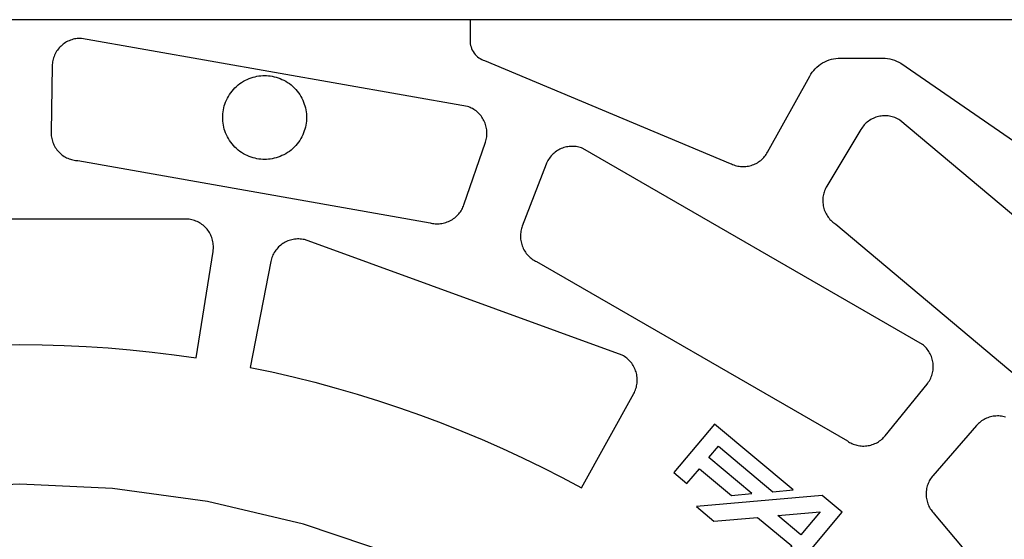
# Model space of a CAD drawing. Header units: inches. Extents: x -8.4 to 8.4, y -8.4 to 8.4.
# Tile 15 of 16: x 0 to 5.5, y 5.5 to 8.4. Entities that reach past the tile are written whole.
import ezdxf

# ---------------------------------------------------------------- set-up
doc = ezdxf.new("R2010")
doc.units = ezdxf.units.IN
doc.layers.get('0').update_dxf_attribs({"true_color": 0xc2ced6})

msp = doc.modelspace()

# ---------------------------------------------------------------- linework, layer by layer
for points in [[(-8.4251, -8.4251), (8.4251, -8.4251), (8.4251, 8.4251), (-8.4251, 8.4251), (-8.4251, -8.4251)], [(7.6772, 8.4252), (2.535, 8.4252), (2.535, 8.3071), (2.5353, 8.2983), (2.5363, 8.2893), (2.5381, 8.2803), (2.5405, 8.2714), (2.5437, 8.2625), (2.5477, 8.2538), (2.5524, 8.2454), (2.5577, 8.2374), (2.5637, 8.2299), (2.5703, 8.2229), (2.5773, 8.2165), (2.5848, 8.2107), (2.5926, 8.2056), (2.6007, 8.2013), (2.6089, 8.1976), (2.6172, 8.1946), (4.0004, 7.6156), (4.0072, 7.6123), (4.0141, 7.6092), (4.0212, 7.6065), (4.0285, 7.6042), (4.0285, 7.6042), (4.0359, 7.6021), (4.0433, 7.6005), (4.0509, 7.5992), (4.0584, 7.5983), (4.066, 7.5977), (4.0736, 7.5976), (4.0813, 7.5977), (4.0889, 7.5983), (4.0964, 7.5992), (4.1039, 7.6005), (4.1114, 7.6021), (4.1187, 7.6042), (4.126, 7.6065), (4.1331, 7.6092), (4.1401, 7.6123), (4.1469, 7.6156), (4.1536, 7.6194), (4.16, 7.6234), (4.1663, 7.6277), (4.1723, 7.6323), (4.1782, 7.6373), (4.1838, 7.6425), (4.1891, 7.6479), (4.1941, 7.6537), (4.1942, 7.6537), (4.1989, 7.6596), (4.2034, 7.6658), (4.2075, 7.6721), (4.2114, 7.6787), (4.4489, 8.1073), (4.4554, 8.1181), (4.4626, 8.1286), (4.4706, 8.1388), (4.4794, 8.1485), (4.4889, 8.1577), (4.4991, 8.1663), (4.5099, 8.1742), (4.5212, 8.1814), (4.5329, 8.1878), (4.5451, 8.1934), (4.5576, 8.1981), (4.5702, 8.202), (4.583, 8.2049), (4.5958, 8.207), (4.6085, 8.2083), (4.6211, 8.2087), (4.8591, 8.2087), (4.8724, 8.2082), (4.8858, 8.2068), (4.8991, 8.2046), (4.9122, 8.2013), (4.9252, 8.1972), (4.9377, 8.1923), (4.9499, 8.1865), (4.9615, 8.1799), (5.8745, 7.5511)], [(2.3101, 7.2802), (2.317, 7.2786), (2.324, 7.2772), (2.3312, 7.2761), (2.3385, 7.2753), (2.346, 7.2749), (2.3536, 7.2749), (2.3612, 7.2752), (2.3689, 7.2759), (2.3766, 7.2769), (2.3843, 7.2784), (2.392, 7.2803), (2.3996, 7.2825), (2.4071, 7.2852), (2.4145, 7.2882), (2.4218, 7.2917), (2.4288, 7.2954), (2.4357, 7.2996), (2.4423, 7.304), (2.4486, 7.3088), (2.4547, 7.3139), (2.4605, 7.3192), (2.466, 7.3247), (2.4711, 7.3305), (2.4759, 7.3365), (2.4804, 7.3426), (2.4845, 7.3488), (2.4882, 7.3552), (2.4917, 7.3616), (2.4947, 7.368), (2.4975, 7.3745), (2.4999, 7.381), (2.6217, 7.7348), (2.624, 7.7421), (2.626, 7.7496), (2.6276, 7.7572), (2.6288, 7.765), (2.6297, 7.7728), (2.6302, 7.7807), (2.6302, 7.7887), (2.6299, 7.7966), (2.6292, 7.8045), (2.628, 7.8124), (2.6265, 7.8202), (2.6246, 7.8278), (2.6223, 7.8354), (2.6197, 7.8427), (2.6167, 7.8499), (2.6135, 7.8568), (2.6099, 7.8636), (2.6059, 7.8702), (2.6015, 7.8767), (2.5969, 7.883), (2.5919, 7.8891), (2.5865, 7.895), (2.5809, 7.9006), (2.575, 7.9059), (2.5688, 7.9109), (2.5624, 7.9156), (2.5557, 7.9199), (2.5489, 7.9239), (2.542, 7.9275), (2.5349, 7.9308), (2.5277, 7.9337), (2.5204, 7.9362), (0.3459, 8.3196), (0.3382, 8.3197), (0.3305, 8.3195), (0.3227, 8.3188), (0.3149, 8.3178), (0.3072, 8.3164), (0.2994, 8.3146), (0.2918, 8.3124), (0.2843, 8.3098), (0.2769, 8.3068), (0.2697, 8.3035), (0.2627, 8.2998), (0.2559, 8.2958), (0.2493, 8.2915), (0.2431, 8.2868), (0.237, 8.282), (0.2313, 8.2768), (0.2259, 8.2714), (0.2206, 8.2657), (0.2157, 8.2597), (0.211, 8.2534), (0.2066, 8.2469), (0.2025, 8.2401), (0.1987, 8.2331), (0.1953, 8.2259), (0.1923, 8.2186), (0.1896, 8.2111), (0.1874, 8.2035), (0.1855, 8.1958), (0.184, 8.1881), (0.1829, 8.1804), (0.1822, 8.1727), (0.1819, 8.165), (0.1754, 7.7909), (0.1754, 7.784), (0.1757, 7.7769), (0.1764, 7.7698), (0.1774, 7.7626), (0.1788, 7.7554), (0.1805, 7.7481), (0.1826, 7.7408), (0.1851, 7.7336), (0.188, 7.7264), (0.1912, 7.7193), (0.1948, 7.7123), (0.1988, 7.7055), (0.2031, 7.6989), (0.2078, 7.6924), (0.2128, 7.6862), (0.2182, 7.6802), (0.2238, 7.6745), (0.2297, 7.6691), (0.2359, 7.6641), (0.2423, 7.6593), (0.2488, 7.655), (0.2556, 7.6509), (0.2625, 7.6473), (0.2695, 7.644), (0.2765, 7.6411), (0.2837, 7.6386), (0.2908, 7.6364), (0.298, 7.6346), (0.3051, 7.6332), (0.3122, 7.6321), (0.3192, 7.6313), (0.3261, 7.6308), (2.3101, 7.2802)], [(1.1417, 7.874), (1.142, 7.8846), (1.1427, 7.8952), (1.1439, 7.9061), (1.1457, 7.917), (1.148, 7.928), (1.1509, 7.939), (1.1543, 7.95), (1.1583, 7.961), (1.1629, 7.9718), (1.1681, 7.9825), (1.1739, 7.993), (1.1802, 8.0033), (1.1871, 8.0133), (1.1946, 8.0229), (1.2025, 8.0322), (1.2109, 8.0411), (1.2198, 8.0495), (1.2291, 8.0574), (1.2387, 8.0648), (1.2487, 8.0717), (1.259, 8.0781), (1.2695, 8.0839), (1.2802, 8.089), (1.291, 8.0937), (1.3019, 8.0977), (1.313, 8.1011), (1.324, 8.104), (1.335, 8.1063), (1.3459, 8.1081), (1.3567, 8.1093), (1.3674, 8.11), (1.378, 8.1102), (1.3885, 8.11), (1.3992, 8.1093), (1.41, 8.1081), (1.4209, 8.1063), (1.4319, 8.104), (1.443, 8.1011), (1.454, 8.0977), (1.4649, 8.0937), (1.4758, 8.089), (1.4864, 8.0839), (1.497, 8.0781), (1.5072, 8.0717), (1.5172, 8.0648), (1.5268, 8.0574), (1.5361, 8.0495), (1.545, 8.0411), (1.5534, 8.0322), (1.5613, 8.0229), (1.5688, 8.0133), (1.5757, 8.0033), (1.582, 7.993), (1.5878, 7.9825), (1.593, 7.9718), (1.5976, 7.961), (1.6016, 7.95), (1.6051, 7.939), (1.6079, 7.928), (1.6102, 7.917), (1.612, 7.9061), (1.6132, 7.8952), (1.6139, 7.8846), (1.6142, 7.874), (1.6139, 7.8635), (1.6132, 7.8528), (1.612, 7.842), (1.6102, 7.831), (1.6079, 7.82), (1.6051, 7.809), (1.6016, 7.798), (1.5976, 7.7871), (1.593, 7.7762), (1.5878, 7.7655), (1.582, 7.755), (1.5757, 7.7448), (1.5688, 7.7348), (1.5613, 7.7251), (1.5534, 7.7159), (1.545, 7.707), (1.5361, 7.6986), (1.5268, 7.6906), (1.5172, 7.6832), (1.5072, 7.6763), (1.497, 7.67), (1.4864, 7.6642), (1.4758, 7.659), (1.4649, 7.6544), (1.454, 7.6504), (1.443, 7.6469), (1.4319, 7.644), (1.4209, 7.6417), (1.41, 7.64), (1.3992, 7.6388), (1.3885, 7.638), (1.378, 7.6378), (1.3674, 7.638), (1.3567, 7.6388), (1.3459, 7.64), (1.335, 7.6417), (1.324, 7.644), (1.313, 7.6469), (1.3019, 7.6504), (1.291, 7.6544), (1.2802, 7.659), (1.2695, 7.6642), (1.259, 7.67), (1.2487, 7.6763), (1.2387, 7.6832), (1.2291, 7.6906), (1.2198, 7.6986), (1.2109, 7.707), (1.2025, 7.7159), (1.1946, 7.7251), (1.1871, 7.7348), (1.1802, 7.7448), (1.1739, 7.755), (1.1681, 7.7655), (1.1629, 7.7762), (1.1583, 7.7871), (1.1543, 7.798), (1.1509, 7.809), (1.148, 7.82), (1.1457, 7.831), (1.1439, 7.842), (1.1427, 7.8528), (1.142, 7.8635), (1.1417, 7.874)], [(6.8793, 6.2454), (4.9559, 7.8593), (4.9493, 7.8632), (4.9425, 7.8668), (4.9355, 7.8701), (4.9282, 7.8731), (4.9208, 7.8758), (4.9132, 7.878), (4.9055, 7.8799), (4.8977, 7.8814), (4.8899, 7.8825), (4.882, 7.8832), (4.8741, 7.8835), (4.8662, 7.8834), (4.8584, 7.8829), (4.8506, 7.8821), (4.843, 7.8808), (4.8355, 7.8792), (4.8281, 7.8773), (4.8207, 7.875), (4.8134, 7.8722), (4.8062, 7.8691), (4.7991, 7.8657), (4.7922, 7.8618), (4.7855, 7.8577), (4.7789, 7.8531), (4.7727, 7.8483), (4.7666, 7.8431), (4.7609, 7.8377), (4.7554, 7.832), (4.7503, 7.8261), (4.7455, 7.8199), (4.741, 7.8136), (4.7369, 7.8072), (4.5443, 7.4865), (4.5408, 7.4805), (4.5376, 7.4742), (4.5346, 7.4677), (4.5319, 7.4609), (4.5294, 7.4539), (4.5273, 7.4467), (4.5255, 7.4394), (4.524, 7.4319), (4.5229, 7.4242), (4.5222, 7.4164), (4.5218, 7.4086), (4.5218, 7.4007), (4.5223, 7.3927), (4.5231, 7.3848), (4.5244, 7.3768), (4.526, 7.369), (4.5281, 7.3612), (4.5305, 7.3536), (4.5333, 7.3461), (4.5365, 7.3388), (4.54, 7.3317), (4.5439, 7.3249), (4.5481, 7.3183), (4.5525, 7.3119), (4.5572, 7.3059), (4.5621, 7.3001), (4.5673, 7.2947), (4.5726, 7.2895), (4.578, 7.2847), (4.5836, 7.2802), (4.5893, 7.2761), (4.5951, 7.2722), (6.3686, 5.7831)], [(5.109, 6.3717), (5.1137, 6.3778), (5.1181, 6.3841), (5.1223, 6.3907), (5.1261, 6.3976), (5.1296, 6.4047), (5.1327, 6.4119), (5.1355, 6.4194), (5.1379, 6.427), (5.1399, 6.4346), (5.1415, 6.4424), (5.1428, 6.4502), (5.1436, 6.4581), (5.144, 6.4659), (5.1441, 6.4737), (5.1437, 6.4815), (5.143, 6.4891), (5.142, 6.4967), (5.1405, 6.5043), (5.1386, 6.5119), (5.1364, 6.5194), (5.1338, 6.5269), (5.1308, 6.5342), (5.1274, 6.5414), (5.1236, 6.5484), (5.1196, 6.5552), (5.1151, 6.5618), (5.1104, 6.5682), (5.1054, 6.5742), (5.1, 6.58), (5.0945, 6.5855), (5.0887, 6.5907), (5.0828, 6.5955), (3.1705, 7.6996), (3.1633, 7.7023), (3.156, 7.7047), (3.1485, 7.7068), (3.1408, 7.7085), (3.133, 7.7098), (3.1251, 7.7107), (3.1172, 7.7113), (3.1093, 7.7114), (3.1013, 7.7111), (3.0934, 7.7105), (3.0856, 7.7094), (3.0778, 7.708), (3.0702, 7.7061), (3.0627, 7.704), (3.0553, 7.7014), (3.0482, 7.6986), (3.0412, 7.6954), (3.0344, 7.6918), (3.0276, 7.6878), (3.0211, 7.6835), (3.0147, 7.6789), (3.0085, 7.6739), (3.0026, 7.6686), (2.997, 7.663), (2.9916, 7.6572), (2.9865, 7.651), (2.9818, 7.6447), (2.9774, 7.6381), (2.9734, 7.6314), (2.9697, 7.6245), (2.9664, 7.6175), (2.9635, 7.6104), (2.8294, 7.2611), (2.8271, 7.2546), (2.825, 7.2478), (2.8232, 7.2409), (2.8217, 7.2338), (2.8205, 7.2265), (2.8196, 7.2191), (2.8191, 7.2115), (2.819, 7.2039), (2.8192, 7.1962), (2.8198, 7.1884), (2.8208, 7.1806), (2.8222, 7.1728), (2.824, 7.1651), (2.8262, 7.1574), (2.8288, 7.1499), (2.8318, 7.1424), (2.8352, 7.1352), (2.8389, 7.1281), (2.8429, 7.1212), (2.8473, 7.1146), (2.852, 7.1082), (2.8569, 7.1021), (2.8622, 7.0963), (2.8676, 7.0909), (2.8733, 7.0857), (2.8791, 7.0809), (2.8851, 7.0764), (2.8912, 7.0723), (2.8974, 7.0685), (2.9037, 7.065), (2.91, 7.0619), (4.6608, 6.0511), (4.6666, 6.0472), (4.6728, 6.0434), (4.6792, 6.04), (4.6858, 6.0368), (4.6927, 6.0338), (4.6998, 6.0312), (4.7071, 6.0288), (4.7145, 6.0269), (4.7221, 6.0252), (4.7299, 6.024), (4.7378, 6.0231), (4.7457, 6.0226), (4.7537, 6.0226), (4.7616, 6.0229), (4.7696, 6.0236), (4.7775, 6.0248), (4.7854, 6.0263), (4.7931, 6.0282), (4.8007, 6.0305), (4.8082, 6.0332), (4.8154, 6.0362), (4.8225, 6.0396), (4.8293, 6.0433), (4.8358, 6.0472), (4.8421, 6.0514), (4.8481, 6.0559), (4.8538, 6.0606), (4.8592, 6.0654), (4.8643, 6.0705), (4.8691, 6.0756), (4.8736, 6.0809), (5.109, 6.3717)], [(1.0878, 7.1195), (1.0888, 7.1272), (1.0894, 7.135), (1.0897, 7.1428), (1.0896, 7.1506), (1.089, 7.1585), (1.0881, 7.1664), (1.0868, 7.1742), (1.0851, 7.182), (1.083, 7.1896), (1.0805, 7.1972), (1.0777, 7.2046), (1.0744, 7.2118), (1.0709, 7.2188), (1.067, 7.2255), (1.0629, 7.2321), (1.0583, 7.2385), (1.0535, 7.2446), (1.0484, 7.2505), (1.043, 7.2561), (1.0374, 7.2614), (1.0313, 7.2666), (1.025, 7.2714), (1.0185, 7.2759), (1.0117, 7.2801), (1.0048, 7.2839), (0.9976, 7.2874), (0.9903, 7.2905), (0.9829, 7.2933), (0.9755, 7.2956), (0.9679, 7.2975), (0.9603, 7.2991), (0.9526, 7.3003), (-0.9526, 7.3003)], [(1.418, 6.4402), (1.5392, 6.4123), (1.66, 6.3821), (1.7803, 6.3496), (1.9001, 6.3148), (2.0192, 6.2777), (2.1377, 6.2384), (2.2554, 6.1968), (2.3724, 6.153), (2.4884, 6.107), (2.6035, 6.0588), (2.7177, 6.0085), (2.8307, 5.956), (2.9427, 5.9015), (3.0535, 5.845), (3.163, 5.7864), (3.4572, 6.3181), (3.4607, 6.3249), (3.464, 6.332), (3.4669, 6.3392), (3.4695, 6.3467), (3.4717, 6.3543), (3.4735, 6.362), (3.475, 6.3698), (3.476, 6.3777), (3.4767, 6.3857), (3.4769, 6.3936), (3.4768, 6.4016), (3.4762, 6.4094), (3.4753, 6.4173), (3.474, 6.425), (3.4723, 6.4325), (3.4702, 6.44), (3.4678, 6.4473), (3.465, 6.4545), (3.4619, 6.4617), (3.4583, 6.4687), (3.4544, 6.4756), (3.4502, 6.4823), (3.4456, 6.4888), (3.4407, 6.495), (3.4354, 6.501), (3.4299, 6.5067), (3.4241, 6.5122), (3.4181, 6.5173), (3.4118, 6.522), (3.4053, 6.5265), (3.3987, 6.5305), (3.392, 6.5342), (1.6017, 7.1859), (1.5942, 7.1874), (1.5865, 7.1885), (1.5787, 7.1892), (1.5708, 7.1896), (1.5629, 7.1896), (1.555, 7.1891), (1.5471, 7.1883), (1.5392, 7.1871), (1.5314, 7.1855), (1.5237, 7.1834), (1.5162, 7.181), (1.5087, 7.1783), (1.5015, 7.1752), (1.4945, 7.1717), (1.4877, 7.168), (1.4812, 7.1639), (1.4748, 7.1595), (1.4687, 7.1548), (1.4627, 7.1498), (1.457, 7.1444), (1.4515, 7.1387), (1.4463, 7.1327), (1.4413, 7.1265), (1.4367, 7.12), (1.4324, 7.1132), (1.4285, 7.1063), (1.425, 7.0992), (1.4218, 7.092), (1.419, 7.0846), (1.4165, 7.0772), (1.4145, 7.0697), (1.4129, 7.0622), (1.2964, 6.4658), (1.418, 6.4402)], [(-0.1243, 6.5933), (0, 6.5945), (0.1243, 6.5933), (0.2487, 6.5898), (0.373, 6.5839), (0.4972, 6.5757), (0.6212, 6.5652), (0.745, 6.5523), (0.8685, 6.5371), (0.9916, 6.5195), (1.0878, 7.1195)], [(5.5517, 6.1854), (5.544, 6.1875), (5.5362, 6.1892), (5.5285, 6.1905), (5.5207, 6.1914), (5.5129, 6.1919), (5.5051, 6.192), (5.4975, 6.1917), (5.4898, 6.1911), (5.4821, 6.1901), (5.4745, 6.1887), (5.4668, 6.1869), (5.4592, 6.1847), (5.4517, 6.1821), (5.4444, 6.1792), (5.4371, 6.1759), (5.4301, 6.1722), (5.4232, 6.1682), (5.4166, 6.1638), (5.4103, 6.1591), (5.4042, 6.1542), (5.3984, 6.149), (5.3929, 6.1435), (5.3877, 6.1378), (5.1422, 5.8555), (5.1378, 5.8501), (5.1336, 5.8445), (5.1295, 5.8386), (5.1256, 5.8325), (5.122, 5.826), (5.1187, 5.8193), (5.1156, 5.8124), (5.1129, 5.8053), (5.1104, 5.798), (5.1083, 5.7904), (5.1066, 5.7828), (5.1053, 5.775), (5.1043, 5.7671), (5.1038, 5.7591), (5.1036, 5.7512), (5.1039, 5.7431), (5.1045, 5.7352), (5.1056, 5.7272), (5.1071, 5.7194), (5.1089, 5.7117), (5.1111, 5.7041), (5.1137, 5.6967), (5.1166, 5.6895), (5.1199, 5.6824), (5.1234, 5.6757), (5.1273, 5.6691), (5.1314, 5.6629), (5.1357, 5.6569), (5.1402, 5.6512), (5.1449, 5.6458), (5.1498, 5.6407), (6.4493, 4.0921)], [(4.3557, 5.7749), (3.9127, 6.1466), (3.6831, 5.873), (3.7569, 5.8111), (3.8274, 5.895), (4.0069, 5.7443), (4.1213, 5.7544), (3.8796, 5.9572), (3.9343, 6.0225), (4.2414, 5.7649), (4.3557, 5.7749)], [(5.7834, -0.5218), (5.8069, 0), (5.7834, 0.5218), (5.71, 1.0566), (5.5828, 1.5978), (5.3992, 2.1375), (5.1582, 2.6671), (4.8604, 3.1776), (4.5082, 3.6601), (4.1061, 4.1061), (3.6601, 4.5082), (3.1776, 4.8604), (2.6671, 5.1582), (2.1375, 5.3992), (1.5978, 5.5828), (1.0566, 5.71), (0.5218, 5.7834), (0, 5.8069), (-0.5218, 5.7834)], [(5.0282, 5.3166), (4.9153, 5.4113), (4.3939, 5.3657), (4.6318, 5.6492), (4.5188, 5.744), (3.8098, 5.6819), (3.9087, 5.5989), (4.1546, 5.6204), (4.3466, 5.4593), (4.2344, 5.3256), (4.3052, 5.2663), (4.551, 5.2878), (4.7431, 5.1267), (4.6309, 4.993), (4.7047, 4.931), (5.0282, 5.3166)], [(4.3988, 5.5215), (4.269, 5.6304), (4.5077, 5.6513), (4.3988, 5.5215)]]:
    msp.add_lwpolyline(points)

doc.saveas('drawing.dxf')
